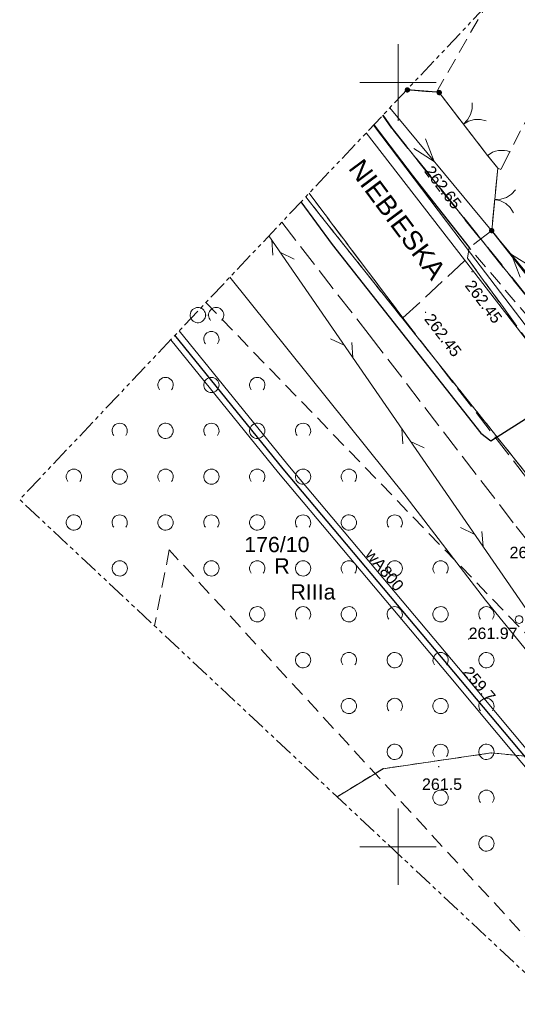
# Model space of a CAD drawing. Header units: metres. Extents: x 7427125 to 7427502, y 5541102 to 5541557.
# Tile 8 of 44: x 7427125 to 7427158, y 5541340 to 5541404. Entities that reach past the tile are written whole.
import ezdxf
from ezdxf.enums import TextEntityAlignment as Align

# ---------------------------------------------------------------- set-up
doc = ezdxf.new("R2010")
doc.units = ezdxf.units.M
doc.header["$MEASUREMENT"] = 0
for name, pattern in [('( Phantom )', [2.5, 1.25, -0.25, 0.25, -0.25, 0.25, -0.25]), ('PRZER1-1', [1, 0.5, -0.5]), ('PRZER2-1', [1.5, 1, -0.5]), ('PRZER3-1', [2, 1.5, -0.5]), ('PRZER3-2', [2.5, 1.5, -1])]:
    doc.linetypes.add(name, pattern=pattern)
for name, color, linetype, lineweight, true_color in [('GELULI_O', 7, 'Continuous', 13, 0xfeffff), ('GESKKL_O', 7, 'Continuous', 13, 0x24bc24), ('GESUZY', 7, 'Continuous', 13, 0x008000), ('GESUZY_O', 7, 'Continuous', 13, 0x008000), ('GULEPR', 1, 'Continuous', 13, 0xff0000), ('GULTPR', 7, 'Continuous', 13, 0xff9100), ('GULWPR', 5, 'Continuous', 13, 0x0000ff), ('GULWPR_O', 5, 'Continuous', 13, 0x0000ff), ('Ramka sekcyjna', 7, 'Continuous', 13, 0xa5007c)]:
    doc.layers.add(name, color=color, linetype=linetype, lineweight=lineweight, true_color=true_color)
for name, color, linetype, lineweight in [('GEPPGD', 7, 'Continuous', 13), ('GEPPGO', 7, 'Continuous', 13), ('GESDZI', 7, 'Continuous', 13), ('GESDZI_O', 7, 'Continuous', 13), ('GESJOB', 7, 'Continuous', 30), ('GOSRBG', 7, 'Continuous', 13), ('GSLKBR', 7, 'Continuous', 13), ('GSLKFU', 7, 'Continuous', 13), ('GSLKOG', 7, 'Continuous', 30), ('GSLKRW', 7, 'Continuous', 30), ('GSPWPN', 7, 'Continuous', 13), ('GSPWPN_O', 7, 'Continuous', 13), ('GSPWPS', 7, 'Continuous', 13), ('GSPWPS_O', 7, 'Continuous', 13), ('GSSKOA', 7, 'Continuous', 13), ('GSSKOD', 7, 'Continuous', 13), ('GSSZAD', 7, 'Continuous', 13), ('GULLOB', 7, 'Continuous', 30), ('GUPISN', 7, 'Continuous', 13), ('GUPPRZ', 7, 'Continuous', 13), ('GUPPRZ_O', 7, 'Continuous', 13)]:
    doc.layers.add(name, color=color, linetype=linetype, lineweight=lineweight)
doc.styles.add('Arial', font='arial.ttf')

# ---------------------------------------------------------------- blocks, each defined once
blk = doc.blocks.new('D_GEPPGO1_2')
blk.add_hatch(color=0).paths.add_polyline_path([(0, -0.045), (-0.013906, -0.042798), (-0.02645, -0.036406), (-0.036406, -0.02645), (-0.042798, -0.013906), (-0.045, 0), (-0.042798, 0.013906), (-0.036406, 0.02645), (-0.02645, 0.036406), (-0.013906, 0.042798), (0, 0.045), (0.013906, 0.042798), (0.02645, 0.036406), (0.036406, 0.02645), (0.042798, 0.013906), (0.045, 0), (0.042798, -0.013906), (0.036406, -0.02645), (0.02645, -0.036406), (0.013906, -0.042798)])
blk = doc.blocks.new('D_GEPPGD1_2')
blk.add_hatch(color=0).paths.add_polyline_path([(0, -0.045), (-0.013906, -0.042798), (-0.02645, -0.036406), (-0.036406, -0.02645), (-0.042798, -0.013906), (-0.045, 0), (-0.042798, 0.013906), (-0.036406, 0.02645), (-0.02645, 0.036406), (-0.013906, 0.042798), (0, 0.045), (0.013906, 0.042798), (0.02645, 0.036406), (0.036406, 0.02645), (0.042798, 0.013906), (0.045, 0), (0.042798, -0.013906), (0.036406, -0.02645), (0.02645, -0.036406), (0.013906, -0.042798)])
blk = doc.blocks.new('D_GUPPRZ1')
blk.add_hatch(color=0).paths.add_polyline_path([(0, -0.045), (-0.011647, -0.043467), (-0.0225, -0.038971), (-0.03182, -0.03182), (-0.038971, -0.0225), (-0.043467, -0.011647), (-0.045, 0), (-0.043467, 0.011647), (-0.038971, 0.0225), (-0.03182, 0.03182), (-0.0225, 0.038971), (-0.011647, 0.043467), (0, 0.045), (0.011647, 0.043467), (0.0225, 0.038971), (0.03182, 0.03182), (0.038971, 0.0225), (0.043467, 0.011647), (0.045, 0), (0.043467, -0.011647), (0.038971, -0.0225), (0.03182, -0.03182), (0.0225, -0.038971), (0.011647, -0.043467)])
blk = doc.blocks.new('D_GSPWPS1')
blk.add_hatch(color=0).paths.add_polyline_path([(0, -0.045), (-0.011647, -0.043467), (-0.0225, -0.038971), (-0.03182, -0.03182), (-0.038971, -0.0225), (-0.043467, -0.011647), (-0.045, 0), (-0.043467, 0.011647), (-0.038971, 0.0225), (-0.03182, 0.03182), (-0.0225, 0.038971), (-0.011647, 0.043467), (0, 0.045), (0.011647, 0.043467), (0.0225, 0.038971), (0.03182, 0.03182), (0.038971, 0.0225), (0.043467, 0.011647), (0.045, 0), (0.043467, -0.011647), (0.038971, -0.0225), (0.03182, -0.03182), (0.0225, -0.038971), (0.011647, -0.043467)])
blk = doc.blocks.new('D_GSPWPN1')
blk.add_hatch(color=0).paths.add_polyline_path([(0, -0.045), (-0.011647, -0.043467), (-0.0225, -0.038971), (-0.03182, -0.03182), (-0.038971, -0.0225), (-0.043467, -0.011647), (-0.045, 0), (-0.043467, 0.011647), (-0.038971, 0.0225), (-0.03182, 0.03182), (-0.0225, 0.038971), (-0.011647, 0.043467), (0, 0.045), (0.011647, 0.043467), (0.0225, 0.038971), (0.03182, 0.03182), (0.038971, 0.0225), (0.043467, 0.011647), (0.045, 0), (0.043467, -0.011647), (0.038971, -0.0225), (0.03182, -0.03182), (0.0225, -0.038971), (0.011647, -0.043467)])
blk = doc.blocks.new('D_SUTP1')
at = {"color": 0, "flags": 128}
for points in [[(-0.0675, 0), (-0.9325, -0.5)], [(0.9325, 0), (0.0675, 0.5)]]:
    blk.add_lwpolyline(points, dxfattribs=at)
blk = doc.blocks.new('D_GUPISN1')
at = {"color": 0, "flags": 128}
blk.add_lwpolyline([(0, 0.25), (0.064705, 0.241481), (0.125, 0.216506), (0.176777, 0.176777), (0.216506, 0.125), (0.241481, 0.064705), (0.25, 0), (0.241481, -0.064705), (0.216506, -0.125), (0.176777, -0.176777), (0.125, -0.216506), (0.064705, -0.241481), (0, -0.25), (-0.064705, -0.241481), (-0.125, -0.216506), (-0.176777, -0.176777), (-0.216506, -0.125), (-0.241481, -0.064705), (-0.25, 0), (-0.241481, 0.064705), (-0.216506, 0.125), (-0.176777, 0.176777), (-0.125, 0.216506), (-0.064705, 0.241481), (0, 0.25)], close=True, dxfattribs=at)
blk = doc.blocks.new('D_KOLO')
blk.add_hatch(color=0).paths.add_polyline_path([(0, -0.175), (-0.045293, -0.169037), (-0.0875, -0.151554), (-0.123744, -0.123744), (-0.151554, -0.0875), (-0.169037, -0.045293), (-0.175, 0), (-0.169037, 0.045293), (-0.151554, 0.0875), (-0.123744, 0.123744), (-0.0875, 0.151554), (-0.045293, 0.169037), (0, 0.175), (0.045293, 0.169037), (0.0875, 0.151554), (0.123744, 0.123744), (0.151554, 0.0875), (0.169037, 0.045293), (0.175, 0), (0.169037, -0.045293), (0.151554, -0.0875), (0.123744, -0.123744), (0.0875, -0.151554), (0.045293, -0.169037)])
blk = doc.blocks.new('D_GSLKOG1')
blk.add_hatch(color=0).paths.add_polyline_path([(0, -0.175), (-0.045293, -0.169037), (-0.0875, -0.151554), (-0.123744, -0.123744), (-0.151554, -0.0875), (-0.169037, -0.045293), (-0.175, 0), (-0.169037, 0.045293), (-0.151554, 0.0875), (-0.123744, 0.123744), (-0.0875, 0.151554), (-0.045293, 0.169037), (0, 0.175), (0.045293, 0.169037), (0.0875, 0.151554), (0.123744, 0.123744), (0.151554, 0.0875), (0.169037, 0.045293), (0.175, 0), (0.169037, -0.045293), (0.151554, -0.0875), (0.123744, -0.123744), (0.0875, -0.151554), (0.045293, -0.169037)])
blk = doc.blocks.new('D_GSLKBR1')
at = {"color": 0, "flags": 128}
for points in [[(1.299038, 0.75), (1.06066, 0.43934), (0.75, 0.200962), (0.388229, 0.051111), (0, 0)], [(0, 0), (0.388229, -0.051111), (0.75, -0.200962), (1.06066, -0.43934), (1.299038, -0.75)]]:
    blk.add_lwpolyline(points, dxfattribs=at)
blk = doc.blocks.new('D_GSLKFU1')
at = {"color": 0, "flags": 128}
blk.add_lwpolyline([(0, 0), (-0.012833, -0.195789), (-0.051111, -0.388229), (-0.114181, -0.574025), (-0.200962, -0.75), (-0.30997, -0.913142), (-0.43934, -1.06066), (-0.586858, -1.19003), (-0.75, -1.299038)], dxfattribs=at)
blk = doc.blocks.new('D_SUEP1')
at = {"color": 0, "flags": 128}
blk.add_lwpolyline([(-0.75, -0.5), (0.75, 0), (-0.75, 0.5)], dxfattribs=at)
blk = doc.blocks.new('D_GSSZAD3')
at = {"color": 0, "flags": 128}
blk.add_lwpolyline([(-0.6, 0.5), (-0.513176, 0.492404), (-0.42899, 0.469846), (-0.35, 0.433013), (-0.278606, 0.383022), (-0.216978, 0.321394), (-0.166987, 0.25), (-0.130154, 0.17101), (-0.107596, 0.086824), (-0.1, 0), (-0.107596, -0.086824), (-0.130154, -0.17101), (-0.166987, -0.25), (-0.222125, -0.32743), (-0.290921, -0.393027), (-0.370887, -0.444418), (-0.459134, -0.479746), (-0.552472, -0.497736), (-0.647528, -0.497736), (-0.740866, -0.479746), (-0.829113, -0.444418), (-0.909079, -0.393027), (-0.977875, -0.32743), (-1.033013, -0.25), (-1.0725, -0.163534), (-1.094911, -0.071157), (-1.099434, 0.023791), (-1.085906, 0.117879), (-1.054816, 0.207708), (-1.007288, 0.290028), (-0.94504, 0.361867), (-0.87032, 0.420627), (-0.785831, 0.464184), (-0.694626, 0.490964), (-0.6, 0.5)], close=True, dxfattribs=at)
blk.add_lwpolyline([(0.234697, -0.341399), (0.179845, -0.271053), (0.138367, -0.192079), (0.111581, -0.106992), (0.100342, -0.018499), (0.105007, 0.070582), (0.125427, 0.157417), (0.160952, 0.239242), (0.210451, 0.313452), (0.27235, 0.377684), (0.344678, 0.429896), (0.425132, 0.468424), (0.511152, 0.492043), (0.6, 0.5), (0.688848, 0.492043), (0.774868, 0.468424), (0.855322, 0.429896), (0.92765, 0.377684), (0.989549, 0.313452), (1.039048, 0.239242), (1.074573, 0.157417), (1.094993, 0.070582), (1.099658, -0.018499), (1.088419, -0.106992), (1.061633, -0.192079), (1.020155, -0.271053), (0.965303, -0.341399)], dxfattribs=at)
blk = doc.blocks.new('D_GSSZAD1')
at = {"color": 0, "flags": 128}
blk.add_lwpolyline([(0.5, 0), (0.490964, 0.094626), (0.464184, 0.185831), (0.420627, 0.27032), (0.361867, 0.34504), (0.290028, 0.407288), (0.207708, 0.454816), (0.117879, 0.485906), (0.023791, 0.499434), (-0.071157, 0.494911), (-0.163534, 0.4725), (-0.25, 0.433013), (-0.32743, 0.377875), (-0.393027, 0.309079), (-0.444418, 0.229113), (-0.479746, 0.140866), (-0.497736, 0.047528), (-0.497736, -0.047528), (-0.479746, -0.140866), (-0.444418, -0.229113), (-0.393027, -0.309079), (-0.32743, -0.377875), (-0.25, -0.433013), (-0.163534, -0.4725), (-0.071157, -0.494911), (0.023791, -0.499434), (0.117879, -0.485906), (0.207708, -0.454816), (0.290028, -0.407288), (0.361867, -0.34504), (0.420627, -0.27032), (0.464184, -0.185831), (0.490964, -0.094626), (0.5, 0)], close=True, dxfattribs=at)
blk = doc.blocks.new('D_GSSZAD2')
at = {"color": 0, "flags": 128}
blk.add_lwpolyline([(-0.390312, -0.3125), (-0.445567, -0.226869), (-0.482312, -0.131814), (-0.49902, -0.031282), (-0.494998, 0.070549), (-0.470412, 0.169449), (-0.426283, 0.26131), (-0.364446, 0.342315), (-0.287468, 0.409099), (-0.198548, 0.458889), (-0.10138, 0.489614), (0, 0.5), (0.10138, 0.489614), (0.198548, 0.458889), (0.287468, 0.409099), (0.364446, 0.342315), (0.426283, 0.26131), (0.470412, 0.169449), (0.494998, 0.070549), (0.49902, -0.031282), (0.482312, -0.131814), (0.445567, -0.226869), (0.390312, -0.3125)], dxfattribs=at)

msp = doc.modelspace()

# ---------------------------------------------------------------- linework, layer by layer
at = {"layer": 'GESDZI', "color": 7, "linetype": 'Continuous', "lineweight": 13, "flags": 128}
for points in [[(7427179.005, 5541429.596), (7427186.64, 5541425.54), (7427186.25, 5541424.69), (7427185.68, 5541423.7), (7427172.23, 5541382.19), (7427170.19, 5541378.25), (7427167.99, 5541374.1), (7427166.31, 5541376.18), (7427149.6, 5541397.01), (7427149.017, 5541397.869)], [(7427149.017, 5541397.869), (7427149.6, 5541397.01), (7427166.31, 5541376.18), (7427167.99, 5541374.1), (7427172.66, 5541368.39), (7427196.99, 5541343.41), (7427210.43, 5541329.61), (7427230.33, 5541315.24), (7427241.97, 5541307.49), (7427247.55, 5541303.23), (7427281.57, 5541272.99), (7427305.53, 5541250.41), (7427320.15, 5541236.27)], [(7427143.965, 5541392.524), (7427144.81, 5541391.44), (7427153.91, 5541380.03), (7427161.84, 5541370.1), (7427175.06, 5541354.41), (7427168.93, 5541354.91), (7427156.1, 5541356.14), (7427149.03, 5541355.11), (7427146.016, 5541353.268)], [(7427311.88, 5541231.94), (7427301.75, 5541241.17), (7427284.57, 5541256.88), (7427256.27, 5541282.47), (7427240.42, 5541296.03), (7427236.08, 5541299.6), (7427224.16, 5541309.39), (7427213.87, 5541317.74), (7427195.57, 5541331.32), (7427175.06, 5541354.41), (7427161.84, 5541370.1), (7427153.91, 5541380.03), (7427144.81, 5541391.44), (7427143.965, 5541392.524)], [(7427146.016, 5541353.268), (7427149.03, 5541355.11), (7427156.1, 5541356.14), (7427168.93, 5541354.91), (7427175.06, 5541354.41), (7427195.57, 5541331.32), (7427166.173, 5541334.403)]]:
    msp.add_lwpolyline(points, dxfattribs=at)
at = {"layer": 'GESJOB', "color": 7, "linetype": 'PRZER3-2', "lineweight": 30}
for points in [[(7427149.017, 5541397.869), (7427149.6, 5541397.01), (7427166.31, 5541376.18), (7427167.99, 5541374.1), (7427172.66, 5541368.39), (7427196.99, 5541343.41), (7427210.43, 5541329.61), (7427230.33, 5541315.24), (7427241.97, 5541307.49), (7427247.55, 5541303.23), (7427281.57, 5541272.99), (7427305.53, 5541250.41), (7427320.15, 5541236.27), (7427324.78, 5541228.21), (7427335.43, 5541208.11), (7427343.296, 5541192.599)], [(7427343.296, 5541192.599), (7427335.43, 5541208.11), (7427324.78, 5541228.21), (7427320.15, 5541236.27), (7427305.53, 5541250.41), (7427281.57, 5541272.99), (7427247.55, 5541303.23), (7427241.97, 5541307.49), (7427230.33, 5541315.24), (7427210.43, 5541329.61), (7427196.99, 5541343.41), (7427172.66, 5541368.39), (7427167.99, 5541374.1), (7427166.31, 5541376.18), (7427149.6, 5541397.01), (7427149.017, 5541397.869)]]:
    msp.add_lwpolyline(points, dxfattribs=at)
at = {"layer": 'GESUZY', "color": 96, "linetype": 'PRZER1-1', "lineweight": 13, "true_color": 0x008000}
for points in [[(7427179.005, 5541429.596), (7427186.64, 5541425.54), (7427186.25, 5541424.69), (7427185.68, 5541423.7), (7427172.23, 5541382.19), (7427170.19, 5541378.25), (7427167.99, 5541374.1), (7427166.31, 5541376.18), (7427149.6, 5541397.01), (7427149.017, 5541397.869)], [(7427149.017, 5541397.869), (7427149.6, 5541397.01), (7427166.31, 5541376.18), (7427167.99, 5541374.1), (7427172.66, 5541368.39), (7427196.99, 5541343.41), (7427210.43, 5541329.61), (7427230.33, 5541315.24), (7427241.97, 5541307.49), (7427247.55, 5541303.23), (7427273.39, 5541280.26), (7427281.57, 5541272.99), (7427305.53, 5541250.41), (7427320.15, 5541236.27)], [(7427143.965, 5541392.524), (7427144.81, 5541391.44), (7427153.91, 5541380.03), (7427161.84, 5541370.1), (7427175.06, 5541354.41), (7427168.93, 5541354.91), (7427156.1, 5541356.14), (7427149.03, 5541355.11), (7427146.016, 5541353.268)], [(7427311.88, 5541231.94), (7427301.75, 5541241.17), (7427297.26, 5541245.27), (7427284.57, 5541256.88), (7427256.27, 5541282.47), (7427240.42, 5541296.03), (7427236.08, 5541299.6), (7427224.16, 5541309.39), (7427213.87, 5541317.74), (7427195.57, 5541331.32), (7427175.06, 5541354.41), (7427161.84, 5541370.1), (7427153.91, 5541380.03), (7427144.81, 5541391.44), (7427143.965, 5541392.524)], [(7427146.016, 5541353.268), (7427149.03, 5541355.11), (7427156.1, 5541356.14), (7427168.93, 5541354.91), (7427175.06, 5541354.41), (7427195.57, 5541331.32), (7427166.173, 5541334.403)]]:
    msp.add_lwpolyline(points, dxfattribs=at)
at = {"layer": 'GOSRBG', "color": 7, "linetype": '( Phantom )', "lineweight": 13, "flags": 128}
msp.add_lwpolyline([(7427455.093, 5541312.435), (7427244.198, 5541498.57), (7427125.239, 5541372.711), (7427331.365, 5541179.81), (7427455.093, 5541312.435)], close=True, dxfattribs=at)
at = {"layer": 'GSLKBR', "color": 7, "linetype": 'Continuous', "lineweight": 13, "flags": 128}
for points in [[(7427155.86, 5541395.23), (7427152.7, 5541399.34)], [(7427156.13, 5541390.31), (7427156.53, 5541394.4)]]:
    msp.add_lwpolyline(points, dxfattribs=at)
at = {"layer": 'GSLKFU', "color": 7, "linetype": 'Continuous', "lineweight": 13, "flags": 128}
msp.add_lwpolyline([(7427156.53, 5541394.4), (7427155.86, 5541395.23)], dxfattribs=at)
at = {"layer": 'GSLKOG', "color": 7, "linetype": 'Continuous', "lineweight": 30, "flags": 128}
for points in [[(7427152.7, 5541399.34), (7427152.51, 5541399.36), (7427150.576, 5541399.518)], [(7427163.9, 5541384.44), (7427163.07, 5541384.14), (7427161.73, 5541383.21), (7427156.13, 5541390.31)]]:
    msp.add_lwpolyline(points, dxfattribs=at)
at = {"layer": 'GSLKRW', "color": 7, "linetype": 'Continuous', "lineweight": 30, "flags": 128}
msp.add_lwpolyline([(7427148.408, 5541397.225), (7427150.93, 5541393.94), (7427154.66, 5541389.2)], dxfattribs=at)
at = {"layer": 'GSSKOA', "color": 7, "linetype": 'PRZER3-1', "lineweight": 13}
for points in [[(7427150.576, 5541399.518), (7427152.51, 5541399.36), (7427152.7, 5541399.34), (7427155.86, 5541395.23), (7427156.53, 5541394.4), (7427156.13, 5541390.31), (7427154.66, 5541389.2), (7427150.93, 5541393.94), (7427148.408, 5541397.225)], [(7427144.182, 5541392.753), (7427150.32, 5541384.6), (7427154.54, 5541388.5), (7427154.66, 5541389.2), (7427150.93, 5541393.94), (7427148.408, 5541397.225)], [(7427228.09, 5541307), (7427209.62, 5541321.59), (7427197.48, 5541331.8), (7427187.07, 5541341.16), (7427176.65, 5541352.04), (7427170.57, 5541358.99), (7427159.7, 5541372.47), (7427150.32, 5541384.6), (7427144.182, 5541392.753)], [(7427142.386, 5541390.853), (7427148.11, 5541383.49), (7427157.73, 5541370.95), (7427168.56, 5541357.31), (7427174.58, 5541350.42), (7427185.67, 5541340.04), (7427196.81, 5541331.78), (7427197.44, 5541331.01), (7427208.64, 5541320.51), (7427227.5, 5541306.34)], [(7427228.09, 5541307), (7427209.62, 5541321.59), (7427197.48, 5541331.8), (7427187.07, 5541341.16), (7427176.65, 5541352.04), (7427170.57, 5541358.99), (7427159.7, 5541372.47), (7427150.32, 5541384.6), (7427154.54, 5541388.5), (7427158.75, 5541382.74), (7427163.48, 5541376.66), (7427164.48, 5541375.36), (7427171.29, 5541367.16), (7427176.38, 5541361.27), (7427187.4, 5541349.04), (7427192.2, 5541344.46), (7427197.03, 5541339.81), (7427214.8, 5541324.94), (7427228.08, 5541314.4)]]:
    msp.add_lwpolyline(points, dxfattribs=at)
at = {"layer": 'GSSKOD', "color": 7, "linetype": 'PRZER2-1', "lineweight": 13}
msp.add_lwpolyline([(7427164.95, 5541410.5), (7427160.09, 5541400.83), (7427157.19, 5541395.23), (7427156.73, 5541394.3), (7427156.53, 5541394.4), (7427155.86, 5541395.23), (7427152.7, 5541399.34), (7427152.51, 5541399.36), (7427155.732, 5541404.973)], dxfattribs=at)
msp.add_lwpolyline([(7427158.64, 5541384.51), (7427154.66, 5541389.2), (7427154.54, 5541388.5), (7427158.75, 5541382.74), (7427164.48, 5541375.36), (7427171.29, 5541367.18), (7427172.83, 5541368.71), (7427165.02, 5541376.46), (7427166.24, 5541377.67), (7427161.65, 5541383.25), (7427159.85, 5541385.53), (7427158.64, 5541384.51)], close=True, dxfattribs=at)
at = {"layer": 'GSSZAD', "color": 7, "linetype": 'PRZER2-1', "lineweight": 13}
for points in [[(7427137.422, 5541385.601), (7427166.6, 5541355.43), (7427189.15, 5541328.5), (7427197.7, 5541321.37), (7427231.49, 5541298.29), (7427219.484, 5541284.512)], [(7427174.236, 5541326.857), (7427135.03, 5541369.42), (7427134.062, 5541364.454)]]:
    msp.add_lwpolyline(points, dxfattribs=at)
msp.add_lwpolyline([(7427137.5, 5541384.79), (7427137.49, 5541384.77), (7427137.51, 5541384.77), (7427137.5, 5541384.79)], close=True, dxfattribs=at)
at = {"layer": 'GULEPR', "color": 1, "linetype": 'Continuous', "lineweight": 13, "true_color": 0xff0000, "flags": 128}
msp.add_lwpolyline([(7427149.47, 5541398.348), (7427167.465, 5541376.615)], dxfattribs=at)
at = {"layer": 'GULLOB', "color": 7, "linetype": 'Continuous', "lineweight": 30, "flags": 128}
for points in [[(7427143.646, 5541392.187), (7427145.68, 5541389.41), (7427155.42, 5541377.06), (7427156.07, 5541376.56), (7427161.68, 5541380.12), (7427162.59, 5541379.92), (7427172.13, 5541366.63), (7427187.45, 5541351.54), (7427196.58, 5541342.56), (7427212.69, 5541327.94), (7427224.48, 5541318.48), (7427233.85, 5541311.06), (7427228.99, 5541305.78), (7427236.17, 5541300.13), (7427240.75, 5541296.94), (7427256.84, 5541283.09), (7427262.64, 5541277.9), (7427267.92, 5541273.12), (7427281.73, 5541260.56), (7427292.93, 5541250.77), (7427300.04, 5541244.78), (7427304.6, 5541240.74), (7427310.96, 5541234.28)], [(7427169.735, 5541342.305), (7427169.849, 5541342.477), (7427169.423, 5541342.676), (7427153.65, 5541361.45), (7427142.48, 5541374.73), (7427135.402, 5541383.464)]]:
    msp.add_lwpolyline(points, dxfattribs=at)
at = {"layer": 'GULTPR', "color": 30, "linetype": 'Continuous', "lineweight": 13, "true_color": 0xff9100, "flags": 128}
for points in [[(7427147.925, 5541396.714), (7427160.79, 5541380.08), (7427172.77, 5541365.73), (7427189.7, 5541344.59), (7427199.87, 5541334.94), (7427213.89, 5541323.55), (7427227.66, 5541313.41), (7427237.41, 5541307.29), (7427244.89, 5541301.8), (7427255.3, 5541292.78), (7427280.97, 5541270.3), (7427294.36, 5541257.17), (7427307.47, 5541246.36), (7427319.95, 5541234.27), (7427324.38, 5541225.76), (7427330.33, 5541215.04), (7427332.71, 5541211.01), (7427342.288, 5541191.518)], [(7427143.646, 5541392.187), (7427145.68, 5541389.41), (7427155.42, 5541377.06), (7427156.07, 5541376.56), (7427161.68, 5541380.12), (7427162.59, 5541379.92), (7427172.13, 5541366.63), (7427187.45, 5541351.54), (7427196.58, 5541342.56), (7427212.69, 5541327.94), (7427224.48, 5541318.48), (7427233.85, 5541311.06), (7427228.99, 5541305.78), (7427236.17, 5541300.13), (7427240.75, 5541296.94), (7427256.84, 5541283.09), (7427262.64, 5541277.9), (7427267.92, 5541273.12), (7427281.73, 5541260.56), (7427292.93, 5541250.77), (7427300.04, 5541244.78), (7427304.6, 5541240.74), (7427310.96, 5541234.28)], [(7427141.549, 5541389.967), (7427158.4, 5541365.52)], [(7427138.991, 5541387.261), (7427150.53, 5541372.9), (7427155.73, 5541366.13), (7427162.09, 5541358.32), (7427176.98, 5541342.6), (7427191.6, 5541326.99), (7427203.91, 5541316.59), (7427217.91, 5541304.45), (7427233.53, 5541291.77), (7427239.55, 5541285.78), (7427268.11, 5541261.04), (7427295.3, 5541233.72), (7427304.46, 5541225.14), (7427314.32, 5541214.51), (7427329.59, 5541188.64), (7427333.274, 5541181.856)]]:
    msp.add_lwpolyline(points, dxfattribs=at)
at = {"layer": 'GULWPR', "color": 5, "linetype": 'Continuous', "lineweight": 13, "true_color": 0x0000ff, "flags": 128}
for points in [[(7427148.39, 5541397.206), (7427154.74, 5541388.83), (7427164.77, 5541375.69), (7427166.25, 5541373.79), (7427169.65, 5541370.3), (7427170.32, 5541370.14), (7427170.62, 5541370.21)], [(7427135.679, 5541383.757), (7427142.788, 5541374.985), (7427153.957, 5541361.707), (7427185.885, 5541323.493), (7427204.157, 5541307.996), (7427224.746, 5541290.888)], [(7427135.124, 5541383.17), (7427142.172, 5541374.475), (7427153.343, 5541361.193), (7427185.315, 5541322.927), (7427203.643, 5541307.384), (7427224.234, 5541290.272)]]:
    msp.add_lwpolyline(points, dxfattribs=at)
at = {"layer": 'Ramka sekcyjna', "color": 7, "linetype": 'Continuous', "lineweight": 13, "flags": 128}
for points in [[(7427150, 5541397.5), (7427150, 5541402.5)], [(7427152.5, 5541400), (7427147.5, 5541400)], [(7427150, 5541347.5), (7427150, 5541352.5)], [(7427152.5, 5541350), (7427147.5, 5541350)]]:
    msp.add_lwpolyline(points, dxfattribs=at)

# ---------------------------------------------------------------- block references
at = {"layer": 'GEPPGD', "color": 7, "linetype": 'Continuous', "lineweight": 13}
for p in [(7427144.81, 5541391.44), (7427153.91, 5541380.03), (7427156.1, 5541356.14), (7427149.03, 5541355.11)]:
    msp.add_blockref('D_GEPPGD1_2', p, dxfattribs=at)
at = {"layer": 'GEPPGO', "color": 7, "linetype": 'Continuous', "lineweight": 13}
msp.add_blockref('D_GEPPGO1_2', (7427149.6, 5541397.01), dxfattribs=at)
at = {"layer": 'GSLKBR', "color": 7, "linetype": 'Continuous', "lineweight": 13}
for p, rotation in [((7427154.28, 5541397.285), 37.5551154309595), ((7427156.33, 5541392.355), 354.4142642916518)]:
    msp.add_blockref('D_GSLKBR1', p, dxfattribs=dict(at, rotation=rotation))
at = {"layer": 'GSLKFU', "color": 7, "linetype": 'Continuous', "lineweight": 13, "rotation": 128.911471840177}
msp.add_blockref('D_GSLKFU1', (7427155.86, 5541395.23), dxfattribs=at)
at = {"layer": 'GSLKOG', "color": 7, "linetype": 'Continuous', "lineweight": 30}
for name, p, rotation in [('D_KOLO', (7427150.615, 5541399.515), 175.3239473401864), ('D_KOLO', (7427150.615, 5541399.515), 175.3239473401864), ('D_GSLKOG1', (7427152.7, 5541399.34), 173.9909939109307), ('D_GSLKOG1', (7427156.13, 5541390.31), 128.2639887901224)]:
    msp.add_blockref(name, p, dxfattribs=dict(at, rotation=rotation))
at = {"layer": 'GSPWPN', "color": 7, "linetype": 'Continuous', "lineweight": 13}
msp.add_blockref('D_GSPWPN1', (7427152.67, 5541355.24), dxfattribs=at)
at = {"layer": 'GSPWPS', "color": 7, "linetype": 'Continuous', "lineweight": 13}
for p in [(7427150.93, 5541393.94), (7427154.85, 5541387.62), (7427151.8, 5541384.96), (7427154.62, 5541363.59)]:
    msp.add_blockref('D_GSPWPS1', p, dxfattribs=at)
at = {"layer": 'GSSZAD', "color": 7, "linetype": 'Continuous', "lineweight": 13}
for name, p in [('D_GSSZAD3', (7427137.5, 5541384.78)), ('D_GSSZAD2', (7427137.785, 5541383.212)), ('D_GSSZAD2', (7427134.785, 5541380.212)), ('D_GSSZAD1', (7427137.785, 5541380.212)), ('D_GSSZAD2', (7427140.785, 5541380.212)), ('D_GSSZAD2', (7427131.785, 5541377.212)), ('D_GSSZAD1', (7427134.785, 5541377.212)), ('D_GSSZAD2', (7427137.785, 5541377.212)), ('D_GSSZAD1', (7427140.785, 5541377.212)), ('D_GSSZAD2', (7427143.785, 5541377.212)), ('D_GSSZAD2', (7427128.785, 5541374.212)), ('D_GSSZAD1', (7427131.785, 5541374.212)), ('D_GSSZAD2', (7427134.785, 5541374.212)), ('D_GSSZAD1', (7427137.785, 5541374.212)), ('D_GSSZAD2', (7427140.785, 5541374.212)), ('D_GSSZAD1', (7427143.785, 5541374.212)), ('D_GSSZAD2', (7427146.785, 5541374.212)), ('D_GSSZAD1', (7427128.785, 5541371.212)), ('D_GSSZAD2', (7427131.785, 5541371.212)), ('D_GSSZAD1', (7427134.785, 5541371.212)), ('D_GSSZAD2', (7427137.785, 5541371.212)), ('D_GSSZAD1', (7427140.785, 5541371.212)), ('D_GSSZAD2', (7427143.785, 5541371.212)), ('D_GSSZAD1', (7427146.785, 5541371.212)), ('D_GSSZAD2', (7427149.785, 5541371.212)), ('D_GSSZAD1', (7427131.785, 5541368.212)), ('D_GSSZAD1', (7427137.785, 5541368.212)), ('D_GSSZAD2', (7427140.785, 5541368.212)), ('D_GSSZAD1', (7427143.785, 5541368.212)), ('D_GSSZAD2', (7427146.785, 5541368.212)), ('D_GSSZAD1', (7427149.785, 5541368.212)), ('D_GSSZAD2', (7427152.785, 5541368.212)), ('D_GSSZAD1', (7427140.785, 5541365.212)), ('D_GSSZAD2', (7427143.785, 5541365.212)), ('D_GSSZAD1', (7427146.785, 5541365.212)), ('D_GSSZAD2', (7427149.785, 5541365.212)), ('D_GSSZAD1', (7427152.785, 5541365.212)), ('D_GSSZAD2', (7427155.785, 5541365.212)), ('D_GSSZAD1', (7427143.785, 5541362.212)), ('D_GSSZAD2', (7427146.785, 5541362.212)), ('D_GSSZAD1', (7427149.785, 5541362.212)), ('D_GSSZAD2', (7427152.785, 5541362.212)), ('D_GSSZAD1', (7427155.785, 5541362.212)), ('D_GSSZAD1', (7427146.785, 5541359.212)), ('D_GSSZAD2', (7427149.785, 5541359.212)), ('D_GSSZAD1', (7427152.785, 5541359.212)), ('D_GSSZAD2', (7427155.785, 5541359.212)), ('D_GSSZAD1', (7427149.785, 5541356.212)), ('D_GSSZAD2', (7427152.785, 5541356.212)), ('D_GSSZAD1', (7427155.785, 5541356.212)), ('D_GSSZAD1', (7427152.785, 5541353.212)), ('D_GSSZAD2', (7427155.785, 5541353.212)), ('D_GSSZAD1', (7427155.785, 5541350.212))]:
    msp.add_blockref(name, p, dxfattribs=at)
at = {"layer": 'GULEPR', "color": 1, "linetype": 'Continuous', "lineweight": 13, "true_color": 0xff0000}
for p, rotation in [((7427151.897, 5541395.417), 309.6259435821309), ((7427157.898, 5541388.168), 129.6259435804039)]:
    msp.add_blockref('D_SUEP1', p, dxfattribs=dict(at, rotation=rotation))
at = {"layer": 'GULTPR', "color": 30, "linetype": 'Continuous', "lineweight": 13, "true_color": 0xff9100}
for p, rotation in [((7427142.264, 5541388.93), 124.5783030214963), ((7427146.52, 5541382.755), 304.5783030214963), ((7427150.776, 5541376.58), 124.5783030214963), ((7427155.033, 5541370.405), 304.5783030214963)]:
    msp.add_blockref('D_SUTP1', p, dxfattribs=dict(at, rotation=rotation))
at = {"layer": 'GUPISN', "color": 7, "linetype": 'Continuous', "lineweight": 13}
msp.add_blockref('D_GUPISN1', (7427157.92, 5541364.86), dxfattribs=at)
at = {"layer": 'GUPPRZ', "color": 5, "linetype": 'Continuous', "lineweight": 13, "true_color": 0x0000ff}
msp.add_blockref('D_GUPPRZ1', (7427153.65, 5541361.45), dxfattribs=at)

# ---------------------------------------------------------------- texts
at = {"layer": 'GELULI_O', "color": 7, "linetype": 'Continuous', "lineweight": 0, "style": 'Arial'}
msp.add_text('NIEBIESKA', height=1.25, rotation=306.64305, dxfattribs=at).set_placement((7427146.704, 5541394.378))
at = {"layer": 'GESDZI_O', "color": 7, "linetype": 'Continuous', "lineweight": 0, "style": 'Arial'}
msp.add_text('176/10', height=1, dxfattribs=at).set_placement((7427142.07, 5541369.277), align=Align.CENTER)
at = {"layer": 'GESKKL_O', "color": 82, "linetype": 'Continuous', "lineweight": 0, "true_color": 0x24bc24, "style": 'Arial'}
msp.add_text('RIIIa', height=1, dxfattribs=at).set_placement((7427142.958, 5541366.177))
at = {"layer": 'GESUZY_O', "color": 96, "linetype": 'Continuous', "lineweight": 0, "true_color": 0x008000, "style": 'Arial'}
msp.add_text('R', height=1, dxfattribs=at).set_placement((7427142.409, 5541367.877), align=Align.CENTER)
at = {"layer": 'GSPWPN_O', "color": 7, "linetype": 'Continuous', "lineweight": 0, "style": 'Arial'}
msp.add_text('261.5', height=0.75, dxfattribs=at).set_placement((7427151.57, 5541353.72))
at = {"layer": 'GSPWPS_O', "color": 7, "linetype": 'Continuous', "lineweight": 0, "style": 'Arial'}
for s, rotation, p in [('262.65', 307.30538, (7427151.68, 5541394.19)), ('262.45', 307.20361, (7427154.34, 5541386.71)), ('262.45', 307.31426, (7427151.68, 5541384.52))]:
    msp.add_text(s, height=0.75, rotation=rotation, dxfattribs=at).set_placement(p)
for s, p in [('262.15', (7427157.3, 5541368.88)), ('261.97', (7427154.62, 5541363.59))]:
    msp.add_text(s, height=0.75, dxfattribs=at).set_placement(p)
at = {"layer": 'GULWPR_O', "color": 5, "linetype": 'Continuous', "lineweight": 0, "true_color": 0x0000ff, "style": 'Arial'}
msp.add_text('wA800', height=0.75, rotation=310.01345, dxfattribs=at).set_placement((7427147.81, 5541369.1))
at = {"layer": 'GUPPRZ_O', "color": 5, "linetype": 'Continuous', "lineweight": 0, "true_color": 0x0000ff, "style": 'Arial'}
msp.add_text('259.7', height=0.75, rotation=309.98102, dxfattribs=at).set_placement((7427154.19, 5541361.4))

doc.saveas('drawing.dxf')
